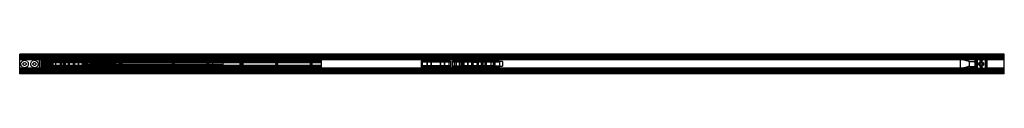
# Model space of a CAD drawing. Header units: millimetres. Extents: x 0 to 2000, y 0 to 40.
import ezdxf

# ---------------------------------------------------------------- set-up
doc = ezdxf.new("R2010")
doc.units = ezdxf.units.MM
doc.header["$LTSCALE"] = 10
doc.linetypes.add('ALLCAD_Strich', pattern=[0.2, 0.15, -0.05])
doc.layers.add('BESCH_KONT_sich_schn_grun_2d', color=10, linetype='Continuous')

msp = doc.modelspace()

# ---------------------------------------------------------------- linework, layer by layer
at = {"layer": 'BESCH_KONT_sich_schn_grun_2d', "linetype": 'ALLCAD_Strich'}
for p, q in [((2000, 40), (0, 40)), ((0, 39.2), (0, 40)), ((2000, 39.2), (0, 39.2)), ((0, 38.5), (0, 39.2)), ((2000, 38.5), (0, 38.5)), ((0, 1.5), (0, 38.5)), ((2000, 37.5), (0, 37.5)), ((2000, 37.4), (0, 37.4)), ((0, 37), (0, 37)), ((0, 37), (0, 37)), ((0, 37), (0, 37)), ((0, 37), (0, 37)), ((0, 37), (0, 37)), ((0, 37), (0, 37)), ((0, 37), (0, 37)), ((0, 37), (0, 37)), ((0, 37), (0, 37)), ((0, 37), (0, 37)), ((0, 37), (0, 37)), ((0, 37), (0, 37)), ((0, 37), (0, 37)), ((0, 37), (0, 37)), ((0, 37), (0, 37)), ((0, 37), (0, 37)), ((2000, 37), (0, 37)), ((0, 37), (0, 37)), ((0, 37), (0, 37)), ((0, 37), (0, 37)), ((0, 37), (0, 37)), ((0, 37), (0, 37)), ((0, 37), (0, 37)), ((0, 37), (0, 37)), ((2000, 36.7), (0, 36.7)), ((2000, 35.5), (0, 35.5)), ((43, 35), (0, 35)), ((40, 34), (0, 34)), ((40, 33), (0, 33)), ((40, 32.6), (0, 32.6)), ((2000, 32.5), (0, 32.5)), ((2000, 31.2), (0, 31.2)), ((43, 28.7), (0, 28.7)), ((40, 34), (40, 35.5)), ((40, 6), (40, 34)), ((47.3, 35), (43, 35)), ((43, 35), (43, 31.5)), ((43, 31.5), (43, 29.5)), ((43, 31.5), (45, 31.5)), ((45.5, 29.5), (43, 29.5)), ((43, 29.5), (43, 10.5)), ((43, 28.8), (43, 28.8)), ((43, 28.8), (43, 28.7)), ((43, 28.8), (43, 28.8)), ((43, 28.8), (43, 28.8)), ((43, 28.8), (43, 28.8)), ((43, 28.8), (43, 28.8)), ((43, 28.8), (43, 28.8)), ((43, 28.8), (43, 28.8)), ((43, 28.8), (43, 28.8)), ((43, 28.7), (43, 28.7)), ((47, 28.7), (43, 28.7)), ((43, 28.8), (43, 28.8)), ((43, 28.8), (43, 28.8)), ((43, 28.8), (43, 28.8)), ((43, 28.7), (43, 28.7)), ((43, 28.8), (43, 28.8)), ((43, 28.8), (43, 28.8)), ((43, 28.8), (43, 28.8)), ((43, 28.7), (43, 28.7)), ((43, 28.8), (43, 28.8)), ((43, 28.8), (43, 28.8)), ((43, 28.8), (43, 28.8)), ((43, 28.7), (43, 28.7)), ((43, 28.7), (43, 28.7)), ((43, 28.8), (43, 28.8)), ((43, 28.8), (43, 28.8)), ((43, 28.8), (43, 28.8)), ((43, 28.8), (43, 28.8)), ((43, 25.5), (45, 25.5)), ((45, 31.5), (45, 33.5)), ((45, 33.5), (47.3, 33.5)), ((45, 29.5), (45, 10.5)), ((47.3, 31.5), (45.3, 31.5)), ((45.3, 8.5), (45.3, 31.5)), ((45.5, 34), (45.5, 36)), ((64.5, 36), (45.5, 36)), ((45.5, 29.5), (45.5, 34)), ((64.5, 34), (45.5, 34)), ((613, 31), (47, 31)), ((47, 29), (47, 31)), ((613, 30), (47, 30)), ((613, 29.7), (47, 29.7)), ((47, 28.7), (47, 29)), ((613, 29), (47, 29)), ((613, 28.7), (47, 28.7)), ((47, 11.2), (47, 28.7)), ((613, 27.5), (47, 27.5)), ((613, 27), (47, 27)), ((613, 26.5), (47, 26.5)), ((151, 26), (47, 26)), ((47, 25.2), (47, 25.2)), ((47, 25.2), (47, 25.2)), ((47, 25.2), (47, 25.2)), ((47, 25.2), (47, 25.2)), ((47, 25.2), (47, 25.2)), ((47, 25.2), (47, 25.2)), ((47, 25.2), (47, 25.2)), ((47, 25.2), (47, 25.2)), ((47, 25.2), (47, 25.2)), ((47, 25.2), (47, 25.2)), ((47, 25.2), (47, 25.2)), ((47, 25.2), (47, 25.2)), ((47, 25.2), (47, 25.2)), ((47, 25.2), (47, 25.2)), ((47, 25.2), (47, 25.2)), ((47, 25.2), (47, 25.2)), ((47, 25.2), (613, 25.2)), ((47, 25.2), (47, 25.2)), ((47, 25.2), (47, 25.2)), ((47, 25.2), (47, 25.2)), ((47, 25.2), (47, 25.2)), ((47, 25.2), (47, 25.2)), ((47, 25.2), (47, 25.2)), ((47, 25.2), (47, 25.2)), ((47, 25.2), (47, 25.2)), ((47, 25.2), (47, 25.2)), ((47, 25.2), (47, 25.2)), ((47, 25.2), (47, 25.2)), ((613, 22.2), (47, 22.2)), ((47.3, 33.5), (47.3, 35)), ((47.3, 31.5), (47.3, 35)), ((47.3, 35), (62.8, 35)), ((47.3, 8.5), (47.3, 31.5)), ((49.1, 15), (49.1, 25)), ((49.1, 25), (85.1, 25)), ((55.6, 26.7), (55.6, 24.3)), ((67.6, 26.7), (55.6, 26.7)), ((55.6, 25), (85.1, 25)), ((55.6, 15.7), (55.6, 24.3)), ((55.6, 24.3), (67.6, 24.3)), ((62.8, 35), (62.8, 33.5)), ((67, 35), (62.8, 35)), ((62.8, 31.5), (62.8, 35)), ((62.8, 33.5), (65, 33.5)), ((64.8, 31.5), (62.8, 31.5)), ((62.8, 8.5), (62.8, 31.5)), ((64.5, 34), (64.5, 36)), ((64.5, 29.5), (64.5, 34)), ((67, 29.5), (64.5, 29.5)), ((64.8, 8.5), (64.8, 31.5)), ((65, 33.5), (65, 31.5)), ((65, 31.5), (67, 31.5)), ((65, 29.5), (65, 10.5)), ((65, 25.5), (67, 25.5)), ((76.1, 35), (67, 35)), ((67, 31.5), (67, 35)), ((67, 29.5), (67, 31.5)), ((67, 29.5), (67, 10.5)), ((67.6, 26.7), (67.6, 26.7)), ((67.6, 26.7), (67.6, 26.7)), ((67.6, 26.7), (67.6, 26.7)), ((67.6, 26.7), (67.6, 26.7)), ((67.6, 26.7), (67.6, 26.7)), ((67.6, 26.7), (67.6, 26.7)), ((67.6, 26.7), (67.6, 26.7)), ((67.6, 26.7), (67.6, 26.7)), ((67.6, 26.7), (67.6, 26.7)), ((67.6, 23.7), (67.6, 26.7)), ((67.6, 26.7), (67.6, 26.7)), ((67.6, 26.7), (67.6, 26.7)), ((67.6, 26.7), (67.6, 26.7)), ((67.6, 26.7), (67.6, 26.7)), ((67.6, 26.7), (67.6, 26.7)), ((67.6, 26.7), (67.6, 26.7)), ((67.6, 26.7), (67.6, 26.7)), ((67.6, 26.7), (67.6, 26.7)), ((67.6, 26.7), (67.6, 26.7)), ((67.6, 26.7), (67.6, 26.7)), ((67.6, 26.7), (67.6, 26.7)), ((67.6, 26.7), (67.6, 26.7)), ((67.6, 26.7), (67.6, 26.7)), ((67.6, 26.7), (67.6, 26.7)), ((67.6, 26.7), (67.6, 26.7)), ((67.6, 26.7), (67.6, 26.7)), ((67.6, 26.7), (67.6, 26.7)), ((67.6, 26.7), (67.6, 26.7)), ((67.6, 26.7), (67.6, 26.7)), ((67.6, 26.7), (67.6, 26.7)), ((67.6, 26.7), (67.6, 26.7)), ((67.6, 26.7), (67.6, 26.7)), ((67.6, 26.7), (150.6, 26.7)), ((67.6, 23.7), (67.6, 16.2)), ((67.6, 23.7), (67.7, 23.7)), ((67.7, 25.2), (67.7, 23.7)), ((67.7, 23.7), (103.6, 23.7)), ((130.6, 25.2), (72.6, 25.2)), ((72.6, 25.2), (72.6, 14.7)), ((76.1, 35), (97.1, 35)), ((76.1, 35), (76.1, 28)), ((76.1, 28), (97.1, 28)), ((82.6, 5), (82.6, 35)), ((82.6, 28), (82.6, 35)), ((82.6, 26.7), (82.6, 13.2)), ((85.1, 15), (85.1, 25)), ((85.1, 15), (85.1, 25)), ((88.6, 26.7), (88.6, 13.2)), ((90.6, 5), (90.6, 35)), ((90.6, 28), (90.6, 35)), ((90.6, 26.7), (90.6, 13.2)), ((92.1, 26.7), (92.1, 13.2)), ((97.1, 35), (97.1, 28)), ((113.1, 35), (97.1, 35)), ((98.9, 13.2), (98.9, 26.7)), ((98.9, 26.7), (98.9, 13.2)), ((106.4, 23.7), (130.6, 23.7)), ((106.6, 26.7), (106.6, 23.7)), ((111.4, 13.2), (111.4, 26.7)), ((111.4, 26.7), (111.4, 13.2)), ((113.1, 35), (134.1, 35)), ((113.1, 35), (113.1, 28)), ((113.1, 28), (134.1, 28)), ((119.6, 5), (119.6, 35)), ((119.6, 28), (119.6, 35)), ((119.6, 26.7), (119.6, 13.2)), ((127.6, 5), (127.6, 35)), ((127.6, 28), (127.6, 35)), ((127.6, 26.7), (127.6, 13.2)), ((413.6, 25.2), (130.6, 25.2)), ((130.6, 23), (130.6, 25.2)), ((130.6, 25.2), (130.6, 14.7)), ((150.6, 23.7), (130.6, 23.7)), ((413.6, 23), (130.6, 23)), ((413.6, 22.2), (130.6, 22.2)), ((130.6, 22.2), (150.6, 22.2)), ((413.6, 22), (130.6, 22)), ((133.7, 21.5), (130.6, 21.5)), ((138.6, 27.7), (132.6, 27.7)), ((132.6, 26.7), (132.6, 27.7)), ((133.6, 13.2), (133.6, 26.7)), ((133.6, 22.2), (133.6, 26.7)), ((133.6, 21.5), (133.6, 18.5)), ((133.7, 21.5), (137.5, 21.5)), ((377.6, 35), (134.1, 35)), ((134.1, 35), (134.1, 28)), ((143.7, 21.5), (137.5, 21.5)), ((137.6, 13.2), (137.6, 26.7)), ((137.6, 22.2), (137.6, 26.7)), ((137.6, 21.5), (137.6, 18.5)), ((138.6, 26.7), (138.6, 27.7)), ((148.6, 27.7), (142.6, 27.7)), ((142.6, 26.7), (142.6, 27.7)), ((143.6, 13.2), (143.6, 26.7)), ((143.6, 22.2), (143.6, 26.7)), ((143.6, 21.5), (143.6, 18.5)), ((143.7, 21.5), (147.5, 21.5)), ((145.9, 26.7), (145.9, 22.2)), ((413.6, 21.5), (147.5, 21.5)), ((147.6, 13.2), (147.6, 26.7)), ((147.6, 22.2), (147.6, 26.7)), ((147.6, 21.5), (147.6, 18.5)), ((148.6, 26.7), (148.6, 27.7)), ((150.6, 26.7), (150.6, 23.7)), ((150.6, 23.7), (150.6, 22.2)), ((150.6, 20), (150.6, 22)), ((151, 26.5), (151, 26)), ((151, 22.2), (151, 26)), ((447, 26), (151, 26)), ((151, 25.5), (447, 25.5)), ((447, 24), (151, 24)), ((153.6, 23.5), (151, 23.5)), ((151, 17.7), (151, 22.2)), ((161.6, 23.5), (153.6, 23.5)), ((153.6, 22), (153.6, 23.5)), ((155.6, 20), (155.6, 23.5)), ((159.6, 20), (159.6, 23.5)), ((162.6, 23.5), (161.6, 23.5)), ((161.6, 22), (161.6, 23.5)), ((162.6, 30.5), (183.6, 30.5)), ((162.6, 30.5), (162.6, 23.5)), ((162.6, 23.5), (183.6, 23.5)), ((169.1, 23.5), (169.1, 30.5)), ((169.1, 0.5), (169.1, 30.5)), ((169.1, 20), (169.1, 22)), ((177.1, 23.5), (177.1, 30.5)), ((177.1, 0.5), (177.1, 30.5)), ((177.1, 20), (177.1, 22)), ((183.6, 30.5), (183.6, 23.5)), ((184.6, 23.5), (183.6, 23.5)), ((192.6, 23.5), (184.6, 23.5)), ((184.6, 22), (184.6, 23.5)), ((186.6, 20), (186.6, 23.5)), ((190.6, 20), (190.6, 23.5)), ((447, 23.5), (192.6, 23.5)), ((192.6, 22), (192.6, 23.5)), ((195.6, 20), (195.6, 22)), ((202, 4.5), (202, 35.5)), ((966, 35.5), (202, 35.5)), ((205, 35.5), (205, 35.5)), ((205, 35.5), (205, 35.5)), ((205, 35.5), (205, 35.5)), ((205, 35.5), (205, 35.5)), ((205, 35.5), (205, 35.5)), ((205, 35.5), (205, 35.5)), ((205, 35.5), (205, 35.5)), ((205, 35.5), (205, 35.5)), ((205, 35.5), (205, 35.5)), ((205, 35.5), (205, 35.5)), ((205, 35.5), (205, 35.5)), ((205, 35.5), (205, 35.5)), ((205, 35.5), (205, 35.5)), ((205, 35.5), (205, 35.5)), ((205, 35.5), (205, 35.5)), ((205, 4.5), (205, 35.5)), ((205, 35.5), (205, 35.5)), ((205, 35.5), (205, 35.5)), ((205, 35.5), (205, 35.5)), ((205, 35.5), (205, 35.5)), ((205, 35.5), (205, 35.5)), ((205, 35.5), (205, 35.5)), ((205, 35.5), (205, 35.5)), ((205, 35.5), (205, 35.5)), ((205, 35.5), (205, 35.5)), ((205, 35.5), (205, 35.5)), ((365.6, 24.5), (365.6, 26.5)), ((410.6, 24.5), (365.6, 24.5)), ((376.6, 28), (368.6, 28)), ((368.6, 26.5), (368.6, 28)), ((370.6, 24.5), (370.6, 28)), ((374.6, 24.5), (374.6, 28)), ((376.6, 26.5), (376.6, 28)), ((377.6, 35), (398.6, 35)), ((377.6, 35), (377.6, 28)), ((377.6, 28), (398.6, 28)), ((384.1, 28), (384.1, 35)), ((384.1, 5), (384.1, 35)), ((384.1, 24.5), (384.1, 26.5)), ((392.1, 28), (392.1, 35)), ((392.1, 5), (392.1, 35)), ((392.1, 24.5), (392.1, 26.5)), ((821.4, 35), (398.6, 35)), ((398.6, 35), (398.6, 28)), ((407.6, 28), (399.6, 28)), ((399.6, 26.5), (399.6, 28)), ((401.6, 24.5), (401.6, 28)), ((405.6, 24.5), (405.6, 28)), ((407.6, 26.5), (407.6, 28)), ((410.6, 24.5), (410.6, 26.5)), ((410.6, 24.5), (410.6, 24.5)), ((410.6, 24.5), (410.6, 24.5)), ((410.6, 24.5), (410.6, 24.5)), ((410.6, 24.5), (410.6, 24.5)), ((410.6, 24.5), (410.6, 24.5)), ((410.6, 24.5), (410.6, 24.5)), ((410.6, 24.5), (410.6, 24.5)), ((410.6, 24.5), (410.6, 24.5)), ((410.6, 24.5), (410.6, 24.5)), ((410.6, 24.5), (410.6, 24.5)), ((410.6, 24.5), (410.6, 24.5)), ((410.6, 24.5), (410.6, 24.5)), ((410.6, 24.5), (410.6, 24.5)), ((410.6, 24.5), (410.6, 24.5)), ((410.6, 24.5), (410.6, 24.5)), ((410.6, 24.5), (410.6, 24.5)), ((410.6, 24.5), (410.6, 24.5)), ((410.6, 24.5), (410.6, 24.5)), ((410.6, 24.5), (410.6, 24.5)), ((410.6, 24.5), (410.6, 24.5)), ((410.6, 24.5), (410.6, 24.5)), ((410.6, 24.5), (410.6, 24.5)), ((410.6, 24.5), (410.6, 24.5)), ((410.6, 24.5), (410.6, 24.5)), ((410.6, 24.5), (410.6, 24.5)), ((410.6, 24.5), (410.6, 24.5)), ((410.6, 24.5), (410.6, 24.5)), ((410.6, 24.5), (410.6, 24.5)), ((410.6, 24.5), (410.6, 24.5)), ((410.6, 24.5), (410.6, 24.5)), ((410.6, 24.5), (410.6, 24.5)), ((410.6, 24.5), (410.6, 24.5)), ((410.6, 24.5), (410.6, 24.5)), ((410.6, 24.5), (410.6, 24.5)), ((410.6, 24.5), (410.6, 24.5)), ((410.6, 24.5), (410.6, 24.5)), ((410.6, 24.5), (410.6, 24.5)), ((410.6, 24.5), (410.6, 24.5)), ((410.6, 24.5), (410.6, 24.5)), ((413.6, 23), (413.6, 25.2)), ((413.6, 22), (413.6, 23)), ((413.6, 18), (413.6, 22)), ((447, 26), (447, 26.5)), ((447, 26), (447, 22.2)), ((613, 26), (447, 26)), ((447, 22.2), (447, 17.7)), ((613, 29), (613, 31)), ((613, 28.7), (613, 29)), ((1941, 28.7), (613, 28.7)), ((613, 11.2), (613, 28.7)), ((815.4, 26.7), (830, 26.7)), ((815.4, 26.7), (815.4, 25.2)), ((875.4, 25.2), (815.4, 25.2)), ((815.4, 25.2), (815.4, 14.7)), ((875.4, 23.7), (815.4, 23.7)), ((818.4, 13.2), (818.4, 26.7)), ((842.4, 35), (821.4, 35)), ((821.4, 28), (821.4, 35)), ((842.4, 28), (821.4, 28)), ((827.9, 35), (827.9, 5)), ((827.9, 35), (827.9, 28)), ((827.9, 13.2), (827.9, 26.7)), ((830, 26.7), (833.8, 26.7)), ((830, 26.7), (830, 25.2)), ((833.8, 26.7), (857, 26.7)), ((833.8, 26.7), (833.8, 25.2)), ((835.9, 35), (835.9, 5)), ((835.9, 35), (835.9, 28)), ((835.9, 13.2), (835.9, 26.7)), ((848.4, 35), (842.4, 35)), ((842.4, 28), (842.4, 35)), ((869.4, 35), (848.4, 35)), ((848.4, 28), (848.4, 35)), ((869.4, 28), (848.4, 28)), ((854.9, 35), (854.9, 5)), ((854.9, 35), (854.9, 28)), ((854.9, 13.2), (854.9, 26.7)), ((857, 26.7), (860.8, 26.7)), ((857, 26.7), (857, 25.2)), ((860.8, 26.7), (875.4, 26.7)), ((860.8, 25.2), (860.8, 26.7)), ((862.9, 35), (862.9, 5)), ((862.9, 35), (862.9, 28)), ((862.9, 13.2), (862.9, 26.7)), ((895.9, 35), (869.4, 35)), ((869.4, 28), (869.4, 35)), ((872.4, 13.2), (872.4, 26.7)), ((875.4, 26.7), (875.4, 25.2)), ((875.4, 25.2), (875.4, 14.7)), ((875.4, 23.8), (875.4, 23.7)), ((875.4, 23.7), (875.4, 23.8)), ((875.4, 23.7), (875.4, 23.8)), ((875.4, 23.8), (875.4, 23.8)), ((875.4, 23.8), (875.4, 23.8)), ((875.4, 23.7), (875.4, 23.8)), ((875.4, 23.7), (875.4, 23.8)), ((875.4, 23.7), (875.4, 23.8)), ((875.4, 23.7), (875.4, 23.8)), ((875.4, 23.7), (875.4, 23.8)), ((875.4, 23.7), (875.4, 23.8)), ((875.4, 23.7), (875.4, 23.8)), ((875.4, 23.7), (875.4, 23.8)), ((875.4, 23.8), (875.4, 23.8)), ((875.4, 23.8), (875.4, 23.8)), ((875.4, 23.8), (875.4, 23.8)), ((875.4, 23.7), (875.4, 23.8)), ((875.4, 23.7), (875.4, 23.8)), ((875.4, 23.7), (875.4, 23.8)), ((875.4, 23.7), (875.4, 23.8)), ((875.4, 23.7), (875.4, 23.8)), ((875.4, 23.7), (875.4, 23.8)), ((875.4, 23.7), (875.4, 23.8)), ((875.4, 23.8), (875.4, 23.8)), ((875.4, 23.8), (875.4, 23.8)), ((875.4, 23.8), (875.4, 23.8)), ((875.4, 23.7), (875.4, 23.8)), ((875.4, 23.7), (875.4, 23.8)), ((875.4, 23.7), (875.4, 23.8)), ((875.4, 23.7), (875.4, 23.8)), ((879.4, 26.7), (962.4, 26.7)), ((879.4, 23.7), (879.4, 26.7)), ((899.4, 23.7), (879.4, 23.7)), ((879.4, 16.2), (879.4, 23.7)), ((882.4, 26.7), (882.4, 13.2)), ((884.1, 13.2), (884.1, 26.7)), ((886.4, 26.7), (886.4, 13.2)), ((892.4, 26.7), (892.4, 13.2)), ((916.9, 35), (895.9, 35)), ((895.9, 28), (895.9, 35)), ((916.9, 28), (895.9, 28)), ((896.4, 26.7), (896.4, 13.2)), ((957.4, 25.2), (899.4, 25.2)), ((899.4, 14.7), (899.4, 25.2)), ((923.6, 23.7), (899.4, 23.7)), ((902.4, 35), (902.4, 28)), ((902.4, 35), (902.4, 5)), ((902.4, 13.2), (902.4, 26.7)), ((910.4, 35), (910.4, 28)), ((910.4, 35), (910.4, 5)), ((910.4, 13.2), (910.4, 26.7)), ((932.9, 35), (916.9, 35)), ((916.9, 28), (916.9, 35)), ((918.7, 26.7), (918.7, 13.2)), ((918.7, 13.2), (918.7, 26.7)), ((923.4, 23.7), (923.4, 26.7)), ((962.3, 23.7), (926.4, 23.7)), ((931.2, 26.7), (931.2, 13.2)), ((931.2, 13.2), (931.2, 26.7)), ((953.9, 35), (932.9, 35)), ((932.9, 28), (932.9, 35)), ((953.9, 28), (932.9, 28)), ((937.9, 13.2), (937.9, 26.7)), ((939.4, 35), (939.4, 28)), ((939.4, 35), (939.4, 5)), ((939.4, 13.2), (939.4, 26.7)), ((941.4, 13.2), (941.4, 26.7)), ((944.9, 25), (944.9, 15)), ((980.9, 25), (944.9, 25)), ((944.9, 25), (944.9, 15)), ((974.4, 25), (944.9, 25)), ((947.4, 35), (947.4, 28)), ((947.4, 35), (947.4, 5)), ((947.4, 13.2), (947.4, 26.7)), ((1941, 35), (953.9, 35)), ((953.9, 28), (953.9, 35)), ((957.4, 25.2), (962.3, 25.2)), ((957.4, 14.7), (957.4, 25.2)), ((962.3, 23.7), (962.3, 25.2)), ((962.3, 23.7), (962.4, 23.7)), ((962.4, 26.7), (962.4, 23.7)), ((962.4, 26.7), (974.4, 26.7)), ((962.4, 24.3), (974.4, 24.3)), ((962.4, 16.2), (962.4, 23.7)), ((963, 4.5), (963, 35.5)), ((966, 4.5), (966, 35.5)), ((974.4, 24.3), (974.4, 26.7)), ((974.4, 24.3), (974.4, 15.7)), ((980.9, 25), (980.9, 15)), ((1911, 10), (1911, 30)), ((1929, 25), (1911, 30)), ((1929, 15), (1929, 25)), ((1929, 25), (1941, 25)), ((1945.2, 35), (1941, 35)), ((1941, 35), (1941, 31.5)), ((1941, 31.5), (1941, 29.5)), ((1941, 31.5), (1943, 31.5)), ((1941, 10.5), (1941, 29.5)), ((1941, 29.5), (1943.5, 29.5)), ((1965, 28.7), (1941, 28.7)), ((1943, 25.5), (1941, 25.5)), ((1943, 31.5), (1943, 33.5)), ((1943, 33.5), (1945.2, 33.5)), ((1943, 10.5), (1943, 29.5)), ((1945.2, 31.5), (1943.2, 31.5)), ((1943.2, 31.5), (1943.2, 8.5)), ((1943.5, 36), (1943.5, 34)), ((1943.5, 36), (1962.5, 36)), ((1943.5, 34), (1943.5, 29.5)), ((1943.5, 34), (1962.5, 34)), ((1945.2, 35), (1945.2, 31.5)), ((1960.8, 35), (1945.2, 35)), ((1945.2, 33.5), (1945.2, 35)), ((1945.2, 31.5), (1945.2, 8.5)), ((1960.8, 35), (1960.8, 31.5)), ((1965, 35), (1960.8, 35)), ((1960.8, 35), (1960.8, 33.5)), ((1960.8, 33.5), (1963, 33.5)), ((1962.8, 31.5), (1960.8, 31.5)), ((1960.8, 31.5), (1960.8, 8.5)), ((1962.5, 36), (1962.5, 34)), ((1962.5, 34), (1962.5, 29.5)), ((1962.5, 29.5), (1965, 29.5)), ((1962.8, 31.5), (1962.8, 8.5)), ((1963, 33.5), (1963, 31.5)), ((1963, 31.5), (1965, 31.5)), ((1963, 10.5), (1963, 29.5)), ((1965, 25.5), (1963, 25.5)), ((2000, 35), (1965, 35)), ((1965, 31.5), (1965, 35)), ((1965, 29.5), (1965, 31.5)), ((1965, 10.5), (1965, 29.5)), ((2000, 28.7), (1965, 28.7)), ((2000, 39.2), (2000, 40)), ((2000, 38.5), (2000, 39.2)), ((2000, 1.5), (2000, 38.5)), ((43, 11.2), (0, 11.2)), ((2000, 8.7), (0, 8.7)), ((2000, 7.5), (0, 7.5)), ((40, 7.4), (0, 7.4)), ((40, 7), (0, 7)), ((40, 6), (0, 6)), ((43, 5), (0, 5)), ((2000, 4.5), (0, 4.5)), ((2000, 3.3), (0, 3.3)), ((2000, 3), (0, 3)), ((2000, 2.6), (0, 2.6)), ((2000, 2.5), (0, 2.5)), ((2000, 1.5), (0, 1.5)), ((0, 0.8), (0, 1.5)), ((2000, 0.8), (0, 0.8)), ((0, 0), (0, 0.8)), ((2000, 0), (0, 0)), ((40, 7.4), (40, 7.4)), ((40, 7.4), (40, 7.4)), ((40, 7.4), (40, 7.4)), ((40, 7.4), (40, 7.4)), ((40, 7.4), (40, 7.4)), ((40, 7.4), (40, 7.4)), ((40, 7.4), (40, 7.4)), ((40, 7.4), (40, 7.4)), ((40, 7.4), (40, 7.4)), ((40, 7.4), (40, 7.4)), ((40, 7.4), (40, 7.4)), ((40, 7.4), (40, 7.4)), ((40, 7.4), (40, 7.4)), ((40, 7.4), (40, 7.4)), ((40, 7.4), (40, 7.4)), ((40, 7.4), (40, 7.4)), ((40, 7.4), (40, 7.4)), ((40, 7.4), (40, 7.4)), ((40, 7.4), (40, 7.4)), ((40, 7.4), (40, 7.4)), ((40, 7.4), (40, 7.4)), ((40, 7.4), (40, 7.4)), ((40, 7.4), (40, 7.4)), ((40, 7.4), (40, 7.4)), ((40, 7.4), (40, 7.4)), ((40, 7.4), (40, 7.4)), ((40, 7.4), (40, 7.4)), ((40, 4.5), (40, 6)), ((43, 14.5), (45, 14.5)), ((43, 11.2), (47, 11.2)), ((45.5, 10.5), (43, 10.5)), ((43, 10.5), (43, 8.5)), ((45, 8.5), (43, 8.5)), ((43, 8.5), (43, 5)), ((43, 5), (47.3, 5)), ((45, 6.5), (45, 8.5)), ((47.3, 6.5), (45, 6.5)), ((45.3, 8.5), (47.3, 8.5)), ((45.5, 6), (45.5, 10.5)), ((45.5, 4), (45.5, 6)), ((64.5, 6), (45.5, 6)), ((64.5, 4), (45.5, 4)), ((47, 17.7), (613, 17.7)), ((47, 14.7), (613, 14.7)), ((151, 14), (47, 14)), ((613, 13.5), (47, 13.5)), ((613, 13), (47, 13)), ((613, 12.5), (47, 12.5)), ((613, 11.2), (47, 11.2)), ((47, 11), (47, 11.2)), ((613, 11), (47, 11)), ((47, 9), (47, 11)), ((613, 10.2), (47, 10.2)), ((613, 10), (47, 10)), ((613, 9), (47, 9)), ((47.3, 5), (47.3, 8.5)), ((47.3, 5), (47.3, 6.5)), ((47.3, 5), (62.8, 5)), ((49.1, 15), (85.1, 15)), ((67.6, 15.7), (55.6, 15.7)), ((55.6, 15.7), (55.6, 13.2)), ((55.6, 15), (85.1, 15)), ((67.6, 13.2), (55.6, 13.2)), ((62.8, 8.5), (64.8, 8.5)), ((62.8, 5), (62.8, 8.5)), ((65, 6.5), (62.8, 6.5)), ((62.8, 6.5), (62.8, 5)), ((62.8, 5), (67, 5)), ((67, 10.5), (64.5, 10.5)), ((64.5, 6), (64.5, 10.5)), ((64.5, 4), (64.5, 6)), ((65, 14.5), (67, 14.5)), ((67, 8.5), (65, 8.5)), ((65, 8.5), (65, 6.5)), ((67, 8.5), (67, 10.5)), ((67, 5), (67, 8.5)), ((76.1, 5), (67, 5)), ((67.6, 13.2), (67.6, 16.2)), ((67.7, 16.2), (67.6, 16.2)), ((150.6, 13.2), (67.6, 13.2)), ((67.7, 16.2), (103.6, 16.2)), ((67.7, 16.2), (67.7, 14.7)), ((72.6, 14.7), (130.6, 14.7)), ((76.1, 12), (97.1, 12)), ((76.1, 12), (76.1, 5)), ((76.1, 5), (97.1, 5)), ((82.6, 5), (82.6, 12)), ((90.6, 5), (90.6, 12)), ((97.1, 12), (97.1, 5)), ((113.1, 5), (97.1, 5)), ((106.4, 16.2), (130.6, 16.2)), ((106.6, 16.3), (106.6, 13.2)), ((113.1, 12), (134.1, 12)), ((113.1, 12), (113.1, 5)), ((113.1, 5), (134.1, 5)), ((119.6, 5), (119.6, 12)), ((127.6, 5), (127.6, 12)), ((133.7, 18.5), (130.6, 18.5)), ((413.6, 18), (130.6, 18)), ((413.6, 17.7), (130.6, 17.7)), ((150.6, 17.7), (130.6, 17.7)), ((413.6, 17), (130.6, 17)), ((130.6, 14.7), (130.6, 17)), ((130.6, 16.2), (150.6, 16.2)), ((413.6, 14.7), (130.6, 14.7)), ((132.6, 12.2), (132.6, 13.2)), ((138.6, 12.2), (132.6, 12.2)), ((133.6, 13.2), (133.6, 17.7)), ((137.5, 18.5), (133.7, 18.5)), ((134.1, 12), (134.1, 5)), ((377.6, 5), (134.1, 5)), ((143.7, 18.5), (137.5, 18.5)), ((137.6, 13.2), (137.6, 17.7)), ((138.6, 12.2), (138.6, 13.2)), ((142.6, 12.2), (142.6, 13.2)), ((148.6, 12.2), (142.6, 12.2)), ((143.6, 13.2), (143.6, 17.7)), ((147.5, 18.5), (143.7, 18.5)), ((145.9, 17.7), (145.9, 13.2)), ((413.6, 18.5), (147.5, 18.5)), ((147.6, 13.2), (147.6, 17.7)), ((148.6, 12.2), (148.6, 13.2)), ((195.6, 20), (150.6, 20)), ((150.6, 17.7), (150.6, 16.2)), ((150.6, 16.2), (150.6, 13.2)), ((150.6, 11), (150.6, 9)), ((151, 14), (151, 17.7)), ((447, 16.5), (151, 16.5)), ((447, 16), (151, 16)), ((447, 14.5), (151, 14.5)), ((151, 14), (151, 13.5)), ((447, 14), (151, 14)), ((153.6, 7.5), (153.6, 9)), ((155.6, 7.5), (155.6, 11)), ((159.6, 7.5), (159.6, 11)), ((161.6, 7.5), (161.6, 9)), ((162.6, 7.5), (162.6, 0.5)), ((162.6, 0.5), (183.6, 0.5)), ((169.1, 9), (169.1, 11)), ((169.1, 0.5), (169.1, 7.5)), ((177.1, 9), (177.1, 11)), ((177.1, 0.5), (177.1, 7.5)), ((183.6, 7.5), (183.6, 0.5)), ((184.6, 7.5), (184.6, 9)), ((186.6, 7.5), (186.6, 11)), ((190.6, 7.5), (190.6, 11)), ((192.6, 7.5), (192.6, 9)), ((195.6, 20), (195.6, 20)), ((195.6, 20), (195.6, 20)), ((195.6, 20), (195.6, 20)), ((195.6, 20), (195.6, 20)), ((195.6, 20), (195.6, 20)), ((195.6, 20), (195.6, 20)), ((195.6, 20), (195.6, 20)), ((195.6, 20), (195.6, 20)), ((195.6, 20), (195.6, 20)), ((195.6, 20), (195.6, 20)), ((195.6, 20), (195.6, 20)), ((195.6, 20), (195.6, 20)), ((195.6, 20), (195.6, 20)), ((195.6, 20), (195.6, 20)), ((195.6, 20), (195.6, 20)), ((195.6, 20), (195.6, 20)), ((195.6, 20), (195.6, 20)), ((195.6, 20), (195.6, 20)), ((195.6, 20), (195.6, 20)), ((195.6, 20), (195.6, 20)), ((195.6, 20), (195.6, 20)), ((195.6, 20), (195.6, 20)), ((195.6, 20), (195.6, 20)), ((195.6, 20), (195.6, 20)), ((195.6, 20), (195.6, 20)), ((195.6, 20), (195.6, 20)), ((195.6, 20), (195.6, 20)), ((195.6, 20), (195.6, 20)), ((195.6, 20), (195.6, 20)), ((195.6, 20), (195.6, 20)), ((195.6, 20), (195.6, 20)), ((195.6, 20), (195.6, 20)), ((195.6, 20), (195.6, 20)), ((195.6, 20), (195.6, 20)), ((195.6, 20), (195.6, 20)), ((195.6, 20), (195.6, 20)), ((195.6, 20), (195.6, 20)), ((195.6, 20), (195.6, 20)), ((195.6, 20), (195.6, 20)), ((195.6, 11), (195.6, 9)), ((966, 4.5), (202, 4.5)), ((365.6, 15.5), (365.6, 13.5)), ((410.6, 15.5), (365.6, 15.5)), ((368.6, 12), (368.6, 13.5)), ((376.6, 12), (368.6, 12)), ((370.6, 12), (370.6, 15.5)), ((374.6, 12), (374.6, 15.5)), ((376.6, 12), (376.6, 13.5)), ((377.6, 12), (398.6, 12)), ((377.6, 12), (377.6, 5)), ((377.6, 5), (398.6, 5)), ((384.1, 13.5), (384.1, 15.5)), ((384.1, 5), (384.1, 12)), ((392.1, 13.5), (392.1, 15.5)), ((392.1, 5), (392.1, 12)), ((398.6, 12), (398.6, 5)), ((821.4, 5), (398.6, 5)), ((399.6, 12), (399.6, 13.5)), ((407.6, 12), (399.6, 12)), ((401.6, 12), (401.6, 15.5)), ((405.6, 12), (405.6, 15.5)), ((407.6, 12), (407.6, 13.5)), ((410.6, 15.5), (410.6, 13.5)), ((413.6, 17), (413.6, 18)), ((413.6, 14.7), (413.6, 17)), ((447, 17.7), (447, 14)), ((613, 14), (447, 14)), ((447, 13.5), (447, 14)), ((1941, 11.2), (613, 11.2)), ((613, 11), (613, 11.2)), ((613, 9), (613, 11)), ((875.4, 16.2), (815.4, 16.2)), ((815.4, 14.7), (815.4, 13.2)), ((815.4, 14.7), (875.4, 14.7)), ((830, 13.2), (815.4, 13.2)), ((842.4, 12), (821.4, 12)), ((821.4, 5), (821.4, 12)), ((842.4, 5), (821.4, 5)), ((827.9, 12), (827.9, 5)), ((830, 13.2), (830, 14.7)), ((833.8, 13.2), (830, 13.2)), ((833.8, 13.2), (833.8, 14.7)), ((857, 13.2), (833.8, 13.2)), ((835.9, 12), (835.9, 5)), ((842.4, 5), (842.4, 12)), ((848.4, 5), (842.4, 5)), ((869.4, 12), (848.4, 12)), ((848.4, 5), (848.4, 12)), ((869.4, 5), (848.4, 5)), ((854.9, 12), (854.9, 5)), ((857, 14.7), (857, 13.2)), ((860.8, 13.2), (857, 13.2)), ((860.8, 13.2), (860.8, 14.7)), ((875.4, 13.2), (860.8, 13.2)), ((862.9, 12), (862.9, 5)), ((869.4, 5), (869.4, 12)), ((895.9, 5), (869.4, 5)), ((875.4, 14.7), (875.4, 13.2)), ((879.4, 16.2), (879.4, 16.2)), ((879.4, 16.2), (879.4, 16.2)), ((879.4, 16.2), (879.4, 16.2)), ((879.4, 16.2), (879.4, 16.2)), ((879.4, 16.2), (879.4, 16.2)), ((879.4, 16.2), (879.4, 16.2)), ((879.4, 16.2), (879.4, 16.2)), ((879.4, 16.2), (879.4, 16.2)), ((879.4, 16.2), (879.4, 16.2)), ((879.4, 16.2), (899.4, 16.2)), ((879.4, 16.2), (879.4, 16.2)), ((879.4, 16.2), (879.4, 16.2)), ((879.4, 16.2), (879.4, 16.2)), ((879.4, 16.2), (879.4, 16.2)), ((879.4, 16.2), (879.4, 16.2)), ((879.4, 16.2), (879.4, 16.2)), ((879.4, 16.2), (879.4, 16.2)), ((879.4, 16.2), (879.4, 16.2)), ((879.4, 16.2), (879.4, 16.2)), ((879.4, 16.2), (879.4, 16.2)), ((879.4, 16.2), (879.4, 16.2)), ((879.4, 16.2), (879.4, 16.2)), ((879.4, 16.2), (879.4, 16.2)), ((879.4, 16.2), (879.4, 16.2)), ((879.4, 16.2), (879.4, 16.2)), ((879.4, 16.2), (879.4, 16.2)), ((879.4, 16.2), (879.4, 16.2)), ((879.4, 16.2), (879.4, 16.2)), ((879.4, 16.2), (879.4, 16.2)), ((879.4, 16.2), (879.4, 16.2)), ((879.4, 16.2), (879.4, 16.2)), ((879.4, 16.2), (879.4, 16.2)), ((879.4, 13.2), (879.4, 16.2)), ((962.4, 13.2), (879.4, 13.2)), ((916.9, 12), (895.9, 12)), ((895.9, 5), (895.9, 12)), ((916.9, 5), (895.9, 5)), ((923.6, 16.2), (899.4, 16.2)), ((899.4, 14.7), (957.4, 14.7)), ((902.4, 12), (902.4, 5)), ((910.4, 12), (910.4, 5)), ((916.9, 5), (916.9, 12)), ((932.9, 5), (916.9, 5)), ((923.4, 13.2), (923.4, 16.3)), ((962.3, 16.2), (926.4, 16.2)), ((953.9, 12), (932.9, 12)), ((932.9, 5), (932.9, 12)), ((953.9, 5), (932.9, 5)), ((939.4, 12), (939.4, 5)), ((980.9, 15), (944.9, 15)), ((974.4, 15), (944.9, 15)), ((947.4, 12), (947.4, 5)), ((953.9, 5), (953.9, 12)), ((1941, 5), (953.9, 5)), ((962.3, 14.7), (957.4, 14.7)), ((962.3, 14.7), (962.3, 16.2)), ((962.4, 16.2), (962.3, 16.2)), ((962.4, 16.2), (962.4, 13.2)), ((974.4, 15.7), (962.4, 15.7)), ((962.4, 13.2), (974.4, 13.2)), ((974.4, 13.2), (974.4, 15.7)), ((1929, 15), (1911, 10)), ((1929, 15), (1941, 15)), ((1943, 14.5), (1941, 14.5)), ((1941, 11.2), (1965, 11.2)), ((1941, 10.5), (1943.5, 10.5)), ((1941, 10.5), (1941, 8.5)), ((1943, 8.5), (1941, 8.5)), ((1941, 8.5), (1941, 5)), ((1941, 5), (1945.2, 5)), ((1943, 6.5), (1943, 8.5)), ((1945.2, 6.5), (1943, 6.5)), ((1943.2, 8.5), (1945.2, 8.5)), ((1943.5, 10.5), (1943.5, 6)), ((1943.5, 6), (1943.5, 4)), ((1943.5, 6), (1962.5, 6)), ((1943.5, 4), (1962.5, 4)), ((1945.2, 8.5), (1945.2, 5)), ((1945.2, 5), (1945.2, 6.5)), ((1960.8, 5), (1945.2, 5)), ((1960.8, 8.5), (1960.8, 5)), ((1960.8, 8.5), (1962.8, 8.5)), ((1963, 6.5), (1960.8, 6.5)), ((1960.8, 6.5), (1960.8, 5)), ((1960.8, 5), (1965, 5)), ((1962.5, 10.5), (1965, 10.5)), ((1962.5, 10.5), (1962.5, 6)), ((1962.5, 6), (1962.5, 4)), ((1965, 14.5), (1963, 14.5)), ((1965, 8.5), (1963, 8.5)), ((1963, 8.5), (1963, 6.5)), ((2000, 11.2), (1965, 11.2)), ((1965, 11.2), (1965, 11.2)), ((1965, 11.2), (1965, 11.2)), ((1965, 11.2), (1965, 11.2)), ((1965, 11.2), (1965, 11.2)), ((1965, 11.2), (1965, 11.2)), ((1965, 11.2), (1965, 11.2)), ((1965, 11.2), (1965, 11.2)), ((1965, 11.2), (1965, 11.2)), ((1965, 11.2), (1965, 11.2)), ((1965, 11.2), (1965, 11.2)), ((1965, 11.2), (1965, 11.2)), ((1965, 11.2), (1965, 11.2)), ((1965, 11.2), (1965, 11.2)), ((1965, 11.2), (1965, 11.2)), ((1965, 11.2), (1965, 11.2)), ((1965, 11.2), (1965, 11.2)), ((1965, 11.2), (1965, 11.2)), ((1965, 11.2), (1965, 11.2)), ((1965, 11.2), (1965, 11.2)), ((1965, 11.2), (1965, 11.2)), ((1965, 11.2), (1965, 11.2)), ((1965, 11.2), (1965, 11.2)), ((1965, 11.2), (1965, 11.2)), ((1965, 11.2), (1965, 11.2)), ((1965, 11.2), (1965, 11.2)), ((1965, 11.2), (1965, 11.2)), ((1965, 11.2), (1965, 11.2)), ((1965, 8.5), (1965, 10.5)), ((1965, 5), (1965, 8.5)), ((2000, 5), (1965, 5)), ((2000, 0.8), (2000, 1.5)), ((2000, 0), (2000, 0.8))]:
    msp.add_line(p, q, dxfattribs=at)
for centre, radius in [((10, 20), 7.5), ((10, 20), 3), ((30, 20), 7.5), ((30, 20), 3), ((55, 20), 5), ((55, 20), 2.5), ((55, 20), 2.25), ((55, 27.5), 1.75), ((66, 20), 1.5), ((105, 20), 4), ((136, 20), 1.5), ((206, 20), 1.5), ((312, 20), 1.5), ((382, 20), 1.5), ((452, 20), 1.5), ((522, 20), 1.5), ((592, 20), 1.5), ((925, 20), 4), ((1953, 20), 5), ((1953, 20), 2.5), ((1953, 20), 2.25), ((1953, 27.5), 1.75), ((55, 12.5), 1.75), ((1953, 12.5), 1.75)]:
    msp.add_circle(centre, radius, dxfattribs=at)
for centre, radius, start, end in [((0, 37), 0.00093, 360, 90), ((0, 37), 0.00093, 270, 0), ((0, 37), 0.00217, 270, 360), ((0, 37), 0.00217, 0, 90), ((0, 37), 0.00116, 0, 90), ((0, 37), 0.00116, 270, 360), ((0, 37), 0.00271, 270, 0), ((0, 37), 0.00271, 360, 90), ((0, 37), 0.00116, 180, 270), ((0, 37), 0.00116, 90, 180), ((0, 37), 0.00271, 90, 180), ((0, 37), 0.00271, 180, 270), ((0, 37), 0.00116, 0, 90), ((0, 37), 0.00116, 270, 360), ((0, 37), 0.00271, 270, 0), ((0, 37), 0.00271, 360, 90), ((0, 37), 0.00116, 180, 270), ((0, 37), 0.00116, 90, 180), ((0, 37), 0.00271, 90, 180), ((0, 37), 0.00271, 180, 270), ((43, 28.8), 0.00217, 270, 0), ((43, 28.8), 0.00217, 0, 90), ((43, 28.8), 0.00093, 360, 90), ((43, 28.8), 0.00093, 270, 0), ((43, 28.8), 0.00271, 90, 180), ((43, 28.8), 0.00271, 270, 360), ((43, 28.8), 0.00271, 0, 90), ((43, 28.8), 0.00271, 90, 180), ((43, 28.8), 0.00271, 180, 270), ((43, 28.8), 0.00271, 270, 360), ((43, 28.8), 0.00271, 0, 90), ((43, 28.8), 0.00116, 270, 0), ((43, 28.8), 0.00116, 0, 90), ((43, 28.8), 0.00116, 180, 270), ((43, 28.8), 0.00116, 90, 180), ((43, 28.8), 0.00271, 180, 270), ((43, 28.8), 0.00116, 270, 0), ((43, 28.8), 0.00116, 0, 90), ((43, 28.8), 0.00116, 180, 270), ((43, 28.8), 0.00116, 90, 180), ((47, 25.2), 0.00217, 270, 0), ((47, 25.2), 0.00217, 0, 90), ((47, 25.2), 0.00093, 360, 90), ((47, 25.2), 0.00093, 270, 0), ((47, 25.2), 0.00271, 180, 270), ((47, 25.2), 0.00271, 270, 0), ((47, 25.2), 0.00271, 360, 90), ((47, 25.2), 0.00271, 90, 180), ((47, 25.2), 0.00271, 180, 270), ((47, 25.2), 0.00271, 270, 0), ((47, 25.2), 0.00271, 360, 90), ((47, 25.2), 0.00116, 270, 360), ((47, 25.2), 0.00116, 0, 90), ((47, 25.2), 0.00116, 180, 270), ((47, 25.2), 0.00116, 90, 180), ((47, 25.2), 0.00271, 90, 180), ((47, 25.2), 0.00116, 270, 360), ((47, 25.2), 0.00116, 0, 90), ((47, 25.2), 0.00116, 180, 270), ((47, 25.2), 0.00116, 90, 180), ((135.6, 20.7), 2, 131.4096, 157.9757), ((135.6, 20.7), 2, 22.0243, 48.5904), ((145.6, 20.7), 2, 131.4096, 157.9757), ((145.6, 20.7), 2, 22.0243, 48.5904), ((205, 35.5), 0.00217, 270, 0), ((205, 35.5), 0.00217, 360, 90), ((205, 35.5), 0.00093, 0, 90), ((205, 35.5), 0.00093, 270, 0), ((205, 35.5), 0.00271, 90, 180), ((205, 35.5), 0.00271, 180, 270), ((205, 35.5), 0.00271, 270, 0), ((205, 35.5), 0.00271, 0, 90), ((205, 35.5), 0.00271, 90, 180), ((205, 35.5), 0.00271, 180, 270), ((205, 35.5), 0.00271, 270, 0), ((205, 35.5), 0.00116, 270, 360), ((205, 35.5), 0.00116, 0, 90), ((205, 35.5), 0.00116, 180, 270), ((205, 35.5), 0.00116, 90, 180), ((205, 35.5), 0.00116, 270, 360), ((205, 35.5), 0.00116, 0, 90), ((205, 35.5), 0.00271, 0, 90), ((205, 35.5), 0.00116, 180, 270), ((205, 35.5), 0.00116, 90, 180), ((40, 7.4), 0.00217, 270, 0), ((40, 7.4), 0.00217, 0, 90), ((40, 7.4), 0.00093, 0, 90), ((40, 7.4), 0.00093, 270, 0), ((40, 7.4), 0.00271, 180, 270), ((40, 7.4), 0.00271, 0, 90), ((40, 7.4), 0.00271, 90, 180), ((40, 7.4), 0.00271, 180, 270), ((40, 7.4), 0.00271, 270, 360), ((40, 7.4), 0.00271, 0, 90), ((40, 7.4), 0.00271, 90, 180), ((40, 7.4), 0.00116, 270, 0), ((40, 7.4), 0.00116, 0, 90), ((40, 7.4), 0.00116, 180, 270), ((40, 7.4), 0.00116, 90, 180), ((40, 7.4), 0.00116, 270, 0), ((40, 7.4), 0.00116, 0, 90), ((40, 7.4), 0.00271, 270, 360), ((40, 7.4), 0.00116, 180, 270), ((40, 7.4), 0.00116, 90, 180), ((135.6, 19.2), 2, 202.0243, 228.5904), ((135.6, 19.2), 2, 311.4096, 337.9757), ((145.6, 19.2), 2, 202.0243, 228.5904), ((145.6, 19.2), 2, 311.4096, 337.9757), ((1965, 11.2), 0.00217, 90, 180), ((1965, 11.2), 0.00217, 180, 270), ((1965, 11.2), 0.00093, 180, 270), ((1965, 11.2), 0.00093, 90, 180), ((1965, 11.2), 0.00271, 270, 360), ((1965, 11.2), 0.00271, 90, 180), ((1965, 11.2), 0.00271, 180, 270), ((1965, 11.2), 0.00271, 270, 360), ((1965, 11.2), 0.00271, 0, 90), ((1965, 11.2), 0.00271, 90, 180), ((1965, 11.2), 0.00271, 180, 270), ((1965, 11.2), 0.00116, 90, 180), ((1965, 11.2), 0.00116, 180, 270), ((1965, 11.2), 0.00116, 0, 90), ((1965, 11.2), 0.00116, 270, 0), ((1965, 11.2), 0.00271, 0, 90), ((1965, 11.2), 0.00116, 90, 180), ((1965, 11.2), 0.00116, 180, 270), ((1965, 11.2), 0.00116, 0, 90), ((1965, 11.2), 0.00116, 270, 0)]:
    msp.add_arc(centre, radius, start, end, dxfattribs=at)

doc.saveas('drawing.dxf')
